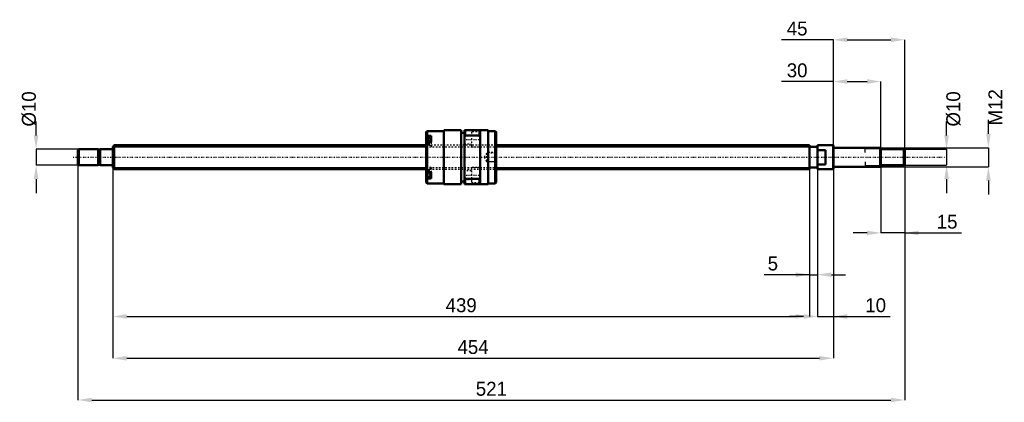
# Model space of a CAD drawing. Header units: millimetres. Extents: x -59 to 562, y -155 to 87.
import ezdxf

# ---------------------------------------------------------------- set-up
doc = ezdxf.new("R2010")
doc.units = ezdxf.units.MM
doc.linetypes.add('Center', pattern=[1.5, 0.45, -0.5, 0.05, -0.5])
doc.linetypes.add('Dashed', pattern=[2, 1, -1])
for name, color, linetype, lineweight in [('2d ConnectionPoints', 7, 'Continuous', 50), ('AM_0', 7, 'Continuous', 50), ('AM_4', 3, 'Continuous', 25), ('AM_5', 3, 'Continuous', 25), ('AM_7', 7, 'Center', 25), ('AM_9', 6, 'Dashed', 25)]:
    doc.layers.add(name, color=color, linetype=linetype, lineweight=lineweight)
doc.dimstyles.new('ISO-25', dxfattribs={"dimtxt": 2.5, "dimasz": 2.5, "dimexe": 1.25, "dimexo": 0.625, "dimtad": 1, "dimtxsty": 'Standard', "dimcen": 2.5, "dimadec": 0, "dimazin": 0, "dimtfac": 1, "dimtmove": 0, "dimatfit": 3, "dimfxl": 0, "dimarcsym": 0})

# ---------------------------------------------------------------- blocks, each defined once
blk = doc.blocks.new('1_BNK_1510_5_6G0_521LC5Y0_Nut_0_in_BNK1510_5_6G0_521LC5Y_241_50__0')
at = {"layer": 'AM_0'}
for p, q in [((198, 16.5), (197.5, 16)), ((197.5, 16), (197.5, -16)), ((197.5, 13.15), (198, 13.51)), ((208.5, 16.5), (198, 16.5)), ((198, 16.5), (198, 13.51)), ((200.5, 13.51), (198, 13.51)), ((200.5, 13.51), (200.5, 9.48)), ((219.5, 17), (208.5, 17)), ((208.5, 17), (208.5, -17)), ((219.5, 17), (219.5, -17)), ((221.5, 15.3), (219.5, 15.3)), ((236.5, 17), (221.5, 17)), ((221.5, 17), (221.5, -17)), ((221.5, 12.61), (222, 13.68)), ((222, 17), (222, 13.68)), ((222, 13.68), (231, 13.68)), ((231, 17), (231, 13.68)), ((231, 13.68), (231.5, 12.61)), ((231.5, 17), (231.5, -17)), ((236.5, 17), (236.5, -17)), ((241, 16.5), (236.5, 16.5)), ((241.5, 16), (241, 16.5)), ((241, 16.5), (241, -16.5)), ((241.5, 16), (241.5, -16)), ((198, 9.48), (197.5, 9.12)), ((200.5, 12.12), (197.78, 12.12)), ((200.5, 9.48), (198, 9.48)), ((198, 9.48), (198, -9.48)), ((197.5, -9.12), (198, -9.48)), ((197.78, -12.12), (200.5, -12.12)), ((200.5, -9.48), (198, -9.48)), ((200.5, -9.48), (200.5, -13.51)), ((198, -13.51), (197.5, -13.15)), ((197.5, -16), (198, -16.5)), ((200.5, -13.51), (198, -13.51)), ((198, -13.51), (198, -16.5)), ((198, -16.5), (208.5, -16.5)), ((208.5, -17), (219.5, -17)), ((219.5, -15.3), (221.5, -15.3)), ((222, -13.68), (221.5, -12.61)), ((221.5, -17), (236.5, -17)), ((222, -13.68), (222, -17)), ((231, -13.68), (222, -13.68)), ((231.5, -12.61), (231, -13.68)), ((231, -13.68), (231, -17)), ((236.5, -16.5), (241, -16.5)), ((241, -16.5), (241.5, -16))]:
    blk.add_line(p, q, dxfattribs=at)
for centre, start, end in [((197.78, 11.84), 90, 180), ((197.78, -11.84), 180, 270)]:
    blk.add_arc(centre, 0.275, start, end, dxfattribs=at)
at = {"layer": 'AM_4'}
for p, q in [((197.78, 12.12), (197.78, 9.32)), ((197.78, -9.31), (197.78, -12.12))]:
    blk.add_line(p, q, dxfattribs=at)
at = {"layer": 'AM_5', "linetype": 'Dashed'}
for p, q in [((235.8, 2.59), (236.5, 3)), ((241.5, 3), (236.5, 3)), ((236.5, 3), (236.5, -3)), ((235.8, -2.59), (236.5, -3)), ((241.5, -3), (236.5, -3))]:
    blk.add_line(p, q, dxfattribs=at)
at = {"layer": 'AM_7'}
for p, q in [((197.35, 9.37), (200.65, 9.37)), ((221, 11.25), (232, 11.25)), ((197.35, -9.37), (200.65, -9.37)), ((221, -11.25), (232, -11.25))]:
    blk.add_line(p, q, dxfattribs=at)
at = {"layer": 'AM_9'}
for p, q in [((226, 14), (221.5, 14)), ((231.5, 16), (226, 16)), ((226, 16), (226, 6.5)), ((200.5, 11.38), (197.5, 11.38)), ((199.35, 10.76), (197.5, 10.76)), ((199.35, 10.39), (197.5, 10.39)), ((199.35, 9.74), (197.5, 9.74)), ((199.35, 9), (197.5, 9)), ((199.35, 8.35), (197.5, 8.35)), ((199.35, 7.97), (197.5, 7.97)), ((241.5, 7.5), (197.5, 7.5)), ((200.5, 7.35), (197.5, 7.35)), ((197.5, 6.52), (200.5, 6.52)), ((197.78, 9.32), (197.78, 6.62)), ((197.78, 6.62), (200.5, 6.62)), ((199.35, 10.76), (199.35, 7.97)), ((200.5, 9.48), (200.5, 6.52)), ((221.5, 8.5), (226, 8.5)), ((226, 6.5), (231.5, 6.5)), ((235.5, 2.59), (234, 0)), ((234, 0), (235.5, -2.59)), ((241.09, 2.59), (235.5, 2.59)), ((235.5, 2.59), (235.5, -2.59)), ((241.5, 3), (241.09, 2.59)), ((241.09, 2.59), (241.09, -2.59)), ((235.5, -2.59), (241.09, -2.59)), ((241.09, -2.59), (241.5, -3)), ((200.5, -6.52), (197.5, -6.52)), ((200.5, -7.35), (197.5, -7.35)), ((197.5, -7.5), (241.5, -7.5)), ((199.35, -7.97), (197.5, -7.97)), ((199.35, -8.35), (197.5, -8.35)), ((199.35, -9), (197.5, -9)), ((199.35, -9.74), (197.5, -9.74)), ((199.35, -10.39), (197.5, -10.39)), ((199.35, -10.76), (197.5, -10.76)), ((200.5, -11.38), (197.5, -11.38)), ((200.5, -6.62), (197.78, -6.62)), ((197.78, -6.62), (197.78, -9.31)), ((199.35, -7.97), (199.35, -10.76)), ((200.5, -6.52), (200.5, -9.48)), ((226, -8.5), (221.5, -8.5)), ((231.5, -6.5), (226, -6.5)), ((226, -6.5), (226, -16)), ((221.5, -14), (226, -14)), ((226, -16), (231.5, -16))]:
    blk.add_line(p, q, dxfattribs=at)
for centre, start, end in [((197.78, 6.89), 180, 270), ((197.78, -6.89), 90, 180)]:
    blk.add_arc(centre, 0.275, start, end, dxfattribs=at)
blk = doc.blocks.new('2_BNK_1510_5_6G0_521LC5Y_Shaft_0_in_BNK1510_5_6G0_521LC5Y_241_50__0')
at = {"layer": 'AM_0'}
for p, q in [((0.92, 7.5), (0, 6.58)), ((0, 6.58), (0, -6.58)), ((197.5, 7.5), (0.92, 7.5)), ((0.92, 7.5), (0.92, -7.5)), ((439, 7.5), (241.5, 7.5)), ((439, 7.5), (439, -7.5)), ((444, 6.5), (439, 6.5)), ((444, 7.5), (444, -7.5)), ((453.8, 7.5), (444, 7.5)), ((454, 7.3), (453.8, 7.5)), ((453.8, 7.5), (453.8, -7.5)), ((454, 7.3), (454, -7.3)), ((-21.5, 5), (-22, 4.5)), ((-22, 4.5), (-22, -4.5)), ((-9.15, 5), (-21.5, 5)), ((-21.5, 5), (-21.5, -5)), ((-9.15, 5), (-9.15, -5)), ((-8, 4.8), (-9.15, 4.8)), ((-0.2, 5), (-8, 5)), ((-8, 5), (-8, -5)), ((449, 4.5), (444, 4.5)), ((449, 4.5), (449, -4.5)), ((483.5, 6), (454.2, 6)), ((484, 5.5), (483.5, 6)), ((483.5, 6), (483.5, -6)), ((484, 5.5), (484, -5.5)), ((498.5, 5), (484, 5)), ((499, 4.5), (498.5, 5)), ((498.5, 5), (498.5, -5)), ((499, 4.5), (499, -4.5)), ((-22, -4.5), (-21.5, -5)), ((-21.5, -5), (-9.15, -5)), ((-9.15, -4.8), (-8, -4.8)), ((-8, -5), (-0.2, -5)), ((444, -4.5), (449, -4.5)), ((454.2, -6), (483.5, -6)), ((483.5, -6), (484, -5.5)), ((484, -5), (498.5, -5)), ((498.5, -5), (499, -4.5)), ((0, -6.58), (0.92, -7.5)), ((0.92, -7.5), (197.5, -7.5)), ((241.5, -7.5), (439, -7.5)), ((439, -6.5), (444, -6.5)), ((444, -7.5), (453.8, -7.5)), ((453.8, -7.5), (454, -7.3))]:
    blk.add_line(p, q, dxfattribs=at)
for centre, start, end in [((-0.2, 5.2), 270, 0), ((454.2, 6.2), 180, 270), ((-0.2, -5.2), 360, 90), ((454.2, -6.2), 90, 180)]:
    blk.add_arc(centre, 0.2, start, end, dxfattribs=at)
at = {"layer": 'AM_4'}
for p, q in [((-0.2, 5), (-0.2, -5)), ((454.2, 6), (454.2, -6))]:
    blk.add_line(p, q, dxfattribs=at)
at = {"layer": 'AM_5'}
for p, q in [((0, 6.58), (197.5, 6.58)), ((241.5, 6.58), (439, 6.58)), ((439, 3.75), (439, 6.58)), ((484, 5.3865), (474, 5.3865)), ((474, 3), (474, 5.3865)), ((439, -3.75), (439, -6.58)), ((474, -3), (474, -5.3865)), ((484, -5.3865), (474, -5.3865)), ((0, -6.58), (197.5, -6.58)), ((241.5, -6.58), (439, -6.58))]:
    blk.add_line(p, q, dxfattribs=at)
at = {"layer": 'AM_5', "linetype": 'Dashed'}
for p, q in [((197.5, 6.58), (241.5, 6.58)), ((197.5, -6.58), (241.5, -6.58))]:
    blk.add_line(p, q, dxfattribs=at)
at = {"layer": 'AM_7'}
blk.add_line((-24.95, 0), (523.95, 0), dxfattribs=at)
at = {"layer": 'AM_9'}
for p, q in [((241.5, 7.5), (197.5, 7.5)), ((197.5, -7.5), (241.5, -7.5))]:
    blk.add_line(p, q, dxfattribs=at)
blk = doc.blocks.new('*D3')
at = {"layer": 'AM_5', "color": 0, "lineweight": -2}
for p, q in [((0, -6.58), (0, -100.41)), ((439, -6.58), (439, -100.41)), ((8.78, -100.41), (430.22, -100.41))]:
    blk.add_line(p, q, dxfattribs=at)
at = {"layer": 'AM_5', "color": 0}
for points in [[(8.78, -98.95), (8.78, -101.87), (0, -100.41)], [(430.22, -101.87), (430.22, -98.95), (439, -100.41)]]:
    blk.add_solid(points, dxfattribs=at)
at = {"layer": 'Defpoints', "color": 0}
for p in [(0, -6.58), (439, -6.58), (439, -100.41)]:
    blk.add_point(p, dxfattribs=at)
at = {"layer": 'AM_5', "color": 0, "insert": (219.5, -93.39), "char_height": 8.78, "attachment_point": 5}
blk.add_mtext('439', dxfattribs=at)
blk = doc.blocks.new('*D4')
at = {"layer": 'AM_5', "color": 0, "lineweight": -2}
for p, q in [((0, -6.58), (0, -126.75)), ((454, -7.3), (454, -126.75)), ((8.78, -126.75), (445.22, -126.75))]:
    blk.add_line(p, q, dxfattribs=at)
at = {"layer": 'AM_5', "color": 0}
for points in [[(8.78, -125.29), (8.78, -128.21), (0, -126.75)], [(445.22, -128.21), (445.22, -125.29), (454, -126.75)]]:
    blk.add_solid(points, dxfattribs=at)
at = {"layer": 'Defpoints', "color": 0}
for p in [(0, -6.58), (454, -7.3), (454, -126.75)]:
    blk.add_point(p, dxfattribs=at)
at = {"layer": 'AM_5', "color": 0, "insert": (227, -119.73), "char_height": 8.78, "attachment_point": 5}
blk.add_mtext('454', dxfattribs=at)
blk = doc.blocks.new('*D5')
at = {"layer": 'AM_5', "color": 0, "lineweight": -2}
for p, q in [((-22, -4.5), (-22, -153.09)), ((499, -4.5), (499, -153.09)), ((-13.22, -153.09), (490.22, -153.09))]:
    blk.add_line(p, q, dxfattribs=at)
at = {"layer": 'AM_5', "color": 0}
for points in [[(-13.22, -151.63), (-13.22, -154.55), (-22, -153.09)], [(490.22, -154.55), (490.22, -151.63), (499, -153.09)]]:
    blk.add_solid(points, dxfattribs=at)
at = {"layer": 'Defpoints', "color": 0}
for p in [(-22, -4.5), (499, -4.5), (499, -153.09)]:
    blk.add_point(p, dxfattribs=at)
at = {"layer": 'AM_5', "color": 0, "insert": (238.5, -146.07), "char_height": 8.78, "attachment_point": 5}
blk.add_mtext('521', dxfattribs=at)
blk = doc.blocks.new('*D6')
at = {"layer": 'AM_5', "color": 0, "lineweight": -2}
for p, q in [((484, -5.5), (484, -47.73)), ((499, -4.5), (499, -47.73)), ((475.22, -47.73), (466.44, -47.73)), ((499, -47.73), (484, -47.73)), ((499, -47.73), (534.79, -47.73)), ((507.78, -47.73), (516.56, -47.73))]:
    blk.add_line(p, q, dxfattribs=at)
at = {"layer": 'AM_5', "color": 0}
for points in [[(475.22, -49.19), (475.22, -46.27), (484, -47.73)], [(507.78, -46.27), (507.78, -49.19), (499, -47.73)]]:
    blk.add_solid(points, dxfattribs=at)
at = {"layer": 'Defpoints', "color": 0}
for p in [(484, -5.5), (499, -4.5), (484, -47.73)]:
    blk.add_point(p, dxfattribs=at)
at = {"layer": 'AM_5', "color": 0, "insert": (525.67, -40.71), "char_height": 8.78, "attachment_point": 5}
blk.add_mtext('15', dxfattribs=at)
blk = doc.blocks.new('*D7')
at = {"layer": 'AM_5', "color": 0, "lineweight": -2}
for p, q in [((454, 47.73), (421.43, 47.73)), ((454, -7.3), (454, 47.73)), ((462.78, 47.73), (475.22, 47.73)), ((484, -5.5), (484, 47.73))]:
    blk.add_line(p, q, dxfattribs=at)
at = {"layer": 'AM_5', "color": 0}
for points in [[(462.78, 49.19), (462.78, 46.27), (454, 47.73)], [(475.22, 46.27), (475.22, 49.19), (484, 47.73)]]:
    blk.add_solid(points, dxfattribs=at)
at = {"layer": 'Defpoints', "color": 0}
for p in [(484, 47.73), (484, -5.5), (454, -7.3)]:
    blk.add_point(p, dxfattribs=at)
at = {"layer": 'AM_5', "color": 0, "insert": (431.17, 54.75), "char_height": 8.78, "attachment_point": 5}
blk.add_mtext('30', dxfattribs=at)
blk = doc.blocks.new('*D8')
at = {"layer": 'AM_5', "color": 0, "lineweight": -2}
for p, q in [((454, 74.07), (421.43, 74.07)), ((454, -7.3), (454, 74.07)), ((462.78, 74.07), (490.22, 74.07)), ((499, -4.5), (499, 74.07))]:
    blk.add_line(p, q, dxfattribs=at)
at = {"layer": 'AM_5', "color": 0}
for points in [[(462.78, 75.53), (462.78, 72.61), (454, 74.07)], [(490.22, 72.61), (490.22, 75.53), (499, 74.07)]]:
    blk.add_solid(points, dxfattribs=at)
at = {"layer": 'Defpoints', "color": 0}
for p in [(499, 74.07), (499, -4.5), (454, -7.3)]:
    blk.add_point(p, dxfattribs=at)
at = {"layer": 'AM_5', "color": 0, "insert": (431.17, 81.09), "char_height": 8.78, "attachment_point": 5}
blk.add_mtext('45', dxfattribs=at)
blk = doc.blocks.new('*D9')
at = {"layer": 'AM_5', "color": 0, "lineweight": -2}
for p, q in [((444, -7.5), (444, -100.41)), ((454, -7.3), (454, -100.41)), ((435.22, -100.41), (426.44, -100.41)), ((444, -100.41), (454, -100.41)), ((454, -100.41), (489.79, -100.41)), ((462.78, -100.41), (471.56, -100.41))]:
    blk.add_line(p, q, dxfattribs=at)
at = {"layer": 'AM_5', "color": 0}
for points in [[(435.22, -101.87), (435.22, -98.95), (444, -100.41)], [(462.78, -98.95), (462.78, -101.87), (454, -100.41)]]:
    blk.add_solid(points, dxfattribs=at)
at = {"layer": 'Defpoints', "color": 0}
for p in [(444, -7.5), (454, -7.3), (454, -100.41)]:
    blk.add_point(p, dxfattribs=at)
at = {"layer": 'AM_5', "color": 0, "insert": (480.67, -93.39), "char_height": 8.78, "attachment_point": 5}
blk.add_mtext('10', dxfattribs=at)
blk = doc.blocks.new('*D10')
at = {"layer": 'AM_5', "color": 0, "lineweight": -2}
for p, q in [((439, -6.58), (439, -74.07)), ((444, -7.5), (444, -74.07)), ((439, -74.07), (410.32, -74.07)), ((430.22, -74.07), (421.44, -74.07)), ((439, -74.07), (444, -74.07)), ((452.78, -74.07), (461.56, -74.07))]:
    blk.add_line(p, q, dxfattribs=at)
at = {"layer": 'AM_5', "color": 0}
for points in [[(430.22, -75.53), (430.22, -72.61), (439, -74.07)], [(452.78, -72.61), (452.78, -75.53), (444, -74.07)]]:
    blk.add_solid(points, dxfattribs=at)
at = {"layer": 'Defpoints', "color": 0}
for p in [(439, -6.58), (444, -7.5), (444, -74.07)]:
    blk.add_point(p, dxfattribs=at)
at = {"layer": 'AM_5', "color": 0, "insert": (415.88, -67.05), "char_height": 8.78, "attachment_point": 5}
blk.add_mtext('5', dxfattribs=at)
blk = doc.blocks.new('*D11')
at = {"layer": 'AM_5', "color": 0, "lineweight": -2}
for p, q in [((525.34, 13.78), (525.34, 22.56)), ((498.5, 5), (525.34, 5)), ((525.34, 5), (525.34, -5)), ((498.5, -5), (525.34, -5)), ((525.34, -13.78), (525.34, -22.56))]:
    blk.add_line(p, q, dxfattribs=at)
at = {"layer": 'AM_5', "color": 0}
for points in [[(523.88, 13.78), (526.8, 13.78), (525.34, 5)], [(526.8, -13.78), (523.88, -13.78), (525.34, -5)]]:
    blk.add_solid(points, dxfattribs=at)
at = {"layer": 'Defpoints', "color": 0}
for p in [(498.5, 5), (498.5, -5), (525.34, -5)]:
    blk.add_point(p, dxfattribs=at)
at = {"layer": 'AM_5', "color": 0, "insert": (529.73, 30.46), "char_height": 8.78, "attachment_point": 5, "rotation": 90}
blk.add_mtext('Ø10', dxfattribs=at)
blk = doc.blocks.new('*D12')
at = {"layer": 'AM_5', "color": 0, "lineweight": -2}
for p, q in [((551.68, 14.78), (551.68, 23.56)), ((483.5, 6), (551.68, 6)), ((551.68, 6), (551.68, -6)), ((483.5, -6), (551.68, -6)), ((551.68, -14.78), (551.68, -23.56))]:
    blk.add_line(p, q, dxfattribs=at)
at = {"layer": 'AM_5', "color": 0}
for points in [[(550.22, 14.78), (553.14, 14.78), (551.68, 6)], [(553.14, -14.78), (550.22, -14.78), (551.68, -6)]]:
    blk.add_solid(points, dxfattribs=at)
at = {"layer": 'Defpoints', "color": 0}
for p in [(483.5, 6), (483.5, -6), (551.68, -6)]:
    blk.add_point(p, dxfattribs=at)
at = {"layer": 'AM_5', "color": 0, "insert": (556.07, 31.46), "char_height": 8.78, "attachment_point": 5, "rotation": 90}
blk.add_mtext('M12', dxfattribs=at)
blk = doc.blocks.new('*D13')
at = {"layer": 'AM_5', "color": 0, "lineweight": -2}
for p, q in [((-48.34, 13.78), (-48.34, 22.56)), ((-21.5, 5), (-48.34, 5)), ((-48.34, 5), (-48.34, -5)), ((-21.5, -5), (-48.34, -5)), ((-48.34, -13.78), (-48.34, -22.56))]:
    blk.add_line(p, q, dxfattribs=at)
at = {"layer": 'AM_5', "color": 0}
for points in [[(-49.8, 13.78), (-46.88, 13.78), (-48.34, 5)], [(-46.88, -13.78), (-49.8, -13.78), (-48.34, -5)]]:
    blk.add_solid(points, dxfattribs=at)
at = {"layer": 'Defpoints', "color": 0}
for p in [(-21.5, 5), (-48.34, -5), (-21.5, -5)]:
    blk.add_point(p, dxfattribs=at)
at = {"layer": 'AM_5', "color": 0, "insert": (-52.73, 30.46), "char_height": 8.78, "attachment_point": 5, "rotation": 90}
blk.add_mtext('Ø10', dxfattribs=at)

msp = doc.modelspace()

# ---------------------------------------------------------------- linework, layer by layer
at = {"layer": '2d ConnectionPoints'}
for p in [(0, 0), (449, 0)]:
    msp.add_point(p, dxfattribs=at)

# ---------------------------------------------------------------- block references
for name in ['1_BNK_1510_5_6G0_521LC5Y0_Nut_0_in_BNK1510_5_6G0_521LC5Y_241_50__0', '2_BNK_1510_5_6G0_521LC5Y_Shaft_0_in_BNK1510_5_6G0_521LC5Y_241_50__0']:
    msp.add_blockref(name, (0, 0))

# ---------------------------------------------------------------- dimensions: what is measured, and where the dimension line sits
at = {"layer": 'AM_5'}
for base, p1, p2, text, picture, middle in [((499, 74.07), (454, -7.3), (499, -4.5), '45', '*D8', (431.172, 74.07)), ((484, 47.73), (454, -7.3), (484, -5.5), '30', '*D7', (431.172, 47.73)), ((499, -153.09), (-22, -4.5), (499, -4.5), '521', '*D5', (238.5, -153.09)), ((484, -47.73), (499, -4.5), (484, -5.5), '15', '*D6', (525.674, -47.73)), ((439, -100.41), (0, -6.58), (439, -6.58), '439', '*D3', (219.5, -100.41)), ((454, -126.75), (0, -6.58), (454, -7.3), '454', '*D4', (227, -126.75)), ((444, -74.07), (439, -6.58), (444, -7.5), '5', '*D10', (415.879, -74.07)), ((454, -100.41), (444, -7.5), (454, -7.3), '10', '*D9', (480.674, -100.41))]:
    dim = msp.add_linear_dim(base=base, p1=p1, p2=p2, text=text, dimstyle='ISO-25', override={"dimtxt": 8.78, "dimasz": 8.78, "dimexe": 0, "dimexo": 0, "dimgap": 2.634}, dxfattribs=at)
    dim.commit()
    dim.dimension.update_dxf_attribs({"geometry": picture, "text_midpoint": middle, "dimtype": 160})
for base, p1, p2, text, picture, middle in [((551.68, -6), (483.5, 6), (483.5, -6), 'M12', '*D12', (556.07, 31.462)), ((-48.34, -5), (-21.5, 5), (-21.5, -5), 'Ø10', '*D13', (-52.73, 30.462)), ((525.34, -5), (498.5, 5), (498.5, -5), 'Ø10', '*D11', (529.73, 30.462))]:
    dim = msp.add_linear_dim(base=base, p1=p1, p2=p2, angle=90, text=text, dimstyle='ISO-25', override={"dimtxt": 8.78, "dimasz": 8.78, "dimexe": 0, "dimexo": 0, "dimgap": 2.634}, dxfattribs=at)
    dim.commit()
    dim.dimension.update_dxf_attribs({"geometry": picture, "text_midpoint": middle, "dimtype": 160, "text_rotation": 90})

doc.saveas('drawing.dxf')
